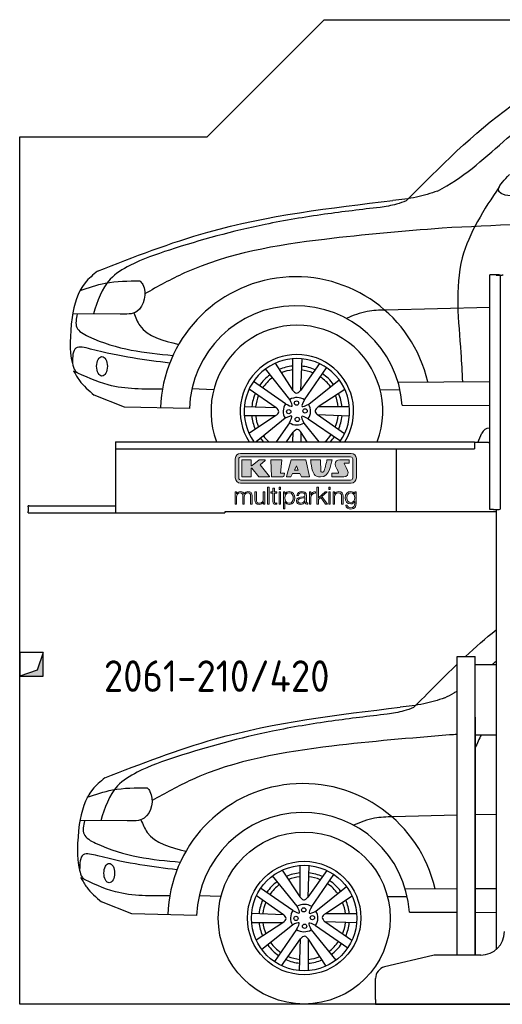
# Model space of a CAD drawing. Header units: millimetres. Extents: x 200 to 5400, y -300 to 3900.
# Tile 1 of 2: x 200 to 2260, y -300 to 3900. Entities that reach past the tile are written whole.
import ezdxf

# ---------------------------------------------------------------- set-up
doc = ezdxf.new("R2010")
doc.units = ezdxf.units.MM
for name, color, linetype in [('breakthrough', 1, 'Continuous'), ('car', 10, 'Continuous'), ('Logo', 7, 'Continuous')]:
    doc.layers.add(name, color=color, linetype=linetype)
doc.styles.get("Standard").update_dxf_attribs({"font": 'ISOCP.SHX'})

# ---------------------------------------------------------------- blocks, each defined once
blk = doc.blocks.new('KLAUS')
at = {"layer": 'Logo'}
h = blk.add_hatch(color=8, dxfattribs=at)
h.dxf.hatch_style = 2
edge = h.paths.add_edge_path()
edge.add_spline(control_points=[(3.6, 29.09), (2.88, 29.09), (2.3, 28.51), (2.3, 27.8), (2.3, 27.8), (2.3, 16.11), (2.3, 16.11), (2.3, 15.39), (2.88, 14.81), (3.6, 14.81), (3.6, 14.81), (71.16, 14.81), (71.16, 14.81), (71.88, 14.81), (72.46, 15.39), (72.46, 16.11), (72.46, 16.11), (72.46, 27.8), (72.46, 27.8), (72.46, 28.51), (71.88, 29.09), (71.16, 29.09), (71.16, 29.09), (3.6, 29.09), (3.6, 29.09), (3.6, 29.09), (3.6, 29.09), (3.6, 29.09)], knot_values=[0, 0, 0, 0, 1, 1, 1, 2, 2, 2, 3, 3, 3, 4, 4, 4, 5, 5, 5, 6, 6, 6, 7, 7, 7, 8, 8, 8, 9, 9, 9, 9], degree=3, periodic=0)
edge = h.paths.add_edge_path()
edge.add_spline(control_points=[(3.35, 31.23), (3.35, 31.23), (71.47, 31.23), (71.47, 31.23), (73.26, 31.23), (74.71, 29.77), (74.71, 27.99), (74.71, 27.99), (74.71, 16.17), (74.71, 16.17), (74.71, 14.38), (73.26, 12.93), (71.47, 12.93), (71.47, 12.93), (3.35, 12.93), (3.35, 12.93), (1.56, 12.93), (0.11, 14.38), (0.11, 16.17), (0.11, 16.17), (0.11, 27.99), (0.11, 27.99), (0.11, 29.77), (1.56, 31.23), (3.35, 31.23), (3.35, 31.23), (3.35, 31.23), (3.35, 31.23)], knot_values=[0, 0, 0, 0, 1, 1, 1, 2, 2, 2, 3, 3, 3, 4, 4, 4, 5, 5, 5, 6, 6, 6, 7, 7, 7, 8, 8, 8, 9, 9, 9, 9], degree=3, periodic=0)
h = blk.add_hatch(color=8, dxfattribs=at)
h.dxf.hatch_style = 2
edge = h.paths.add_edge_path()
edge.add_spline(control_points=[(4.5, 27.33), (4.5, 27.33), (9.7, 27.33), (9.7, 27.33), (9.84, 27.33), (9.96, 27.22), (9.96, 27.08), (9.96, 27.08), (9.96, 23.69), (9.96, 23.69), (9.96, 23.69), (9.94, 23.64), (10.04, 23.59), (10.14, 23.53), (10.2, 23.57), (10.2, 23.57), (10.2, 23.57), (10.51, 23.75), (10.51, 23.75), (10.51, 23.75), (14.94, 27.33), (14.94, 27.33), (14.94, 27.33), (18.41, 27.33), (18.41, 27.33), (18.41, 27.33), (18.49, 27.33), (18.56, 27.2), (18.65, 27.04), (18.53, 26.91), (18.53, 26.91), (18.53, 26.91), (15.49, 24.11), (15.49, 24.11), (15.49, 24.11), (21.14, 17.06), (21.14, 17.06), (21.14, 17.06), (21.13, 16.91), (21.13, 16.91), (21.08, 16.84), (20.99, 16.82), (20.99, 16.82), (20.99, 16.82), (14.7, 16.82), (14.7, 16.82), (14.7, 16.82), (10.26, 22.17), (10.26, 22.17), (10.26, 22.17), (10.19, 22.24), (10.08, 22.21), (9.97, 22.18), (9.96, 22.11), (9.96, 22.11), (9.96, 22.11), (9.96, 17.08), (9.96, 17.08), (9.96, 16.94), (9.84, 16.82), (9.7, 16.82), (9.7, 16.82), (4.5, 16.82), (4.5, 16.82), (4.36, 16.82), (4.25, 16.94), (4.25, 17.08), (4.25, 17.08), (4.25, 27.08), (4.25, 27.08), (4.25, 27.22), (4.36, 27.33), (4.5, 27.33), (4.5, 27.33), (4.5, 27.33), (4.5, 27.33)], knot_values=[0, 0, 0, 0, 1, 1, 1, 2, 2, 2, 3, 3, 3, 4, 4, 4, 5, 5, 5, 6, 6, 6, 7, 7, 7, 8, 8, 8, 9, 9, 9, 10, 10, 10, 11, 11, 11, 12, 12, 12, 13, 13, 13, 14, 14, 14, 15, 15, 15, 16, 16, 16, 17, 17, 17, 18, 18, 18, 19, 19, 19, 20, 20, 20, 21, 21, 21, 22, 22, 22, 23, 23, 23, 24, 24, 24, 25, 25, 25, 25], degree=3, periodic=0)
h = blk.add_hatch(color=8, dxfattribs=at)
h.dxf.hatch_style = 2
h.paths.add_polyline_path([(22.42, 17.06), (21.97, 27.15), (22.24, 27.33), (28.55, 27.33), (28.86, 26.97), (28.01, 19.08), (30.26, 19.07), (30.44, 18.95), (30.08, 16.95), (29.49, 16.82), (22.6, 16.82)])
h = blk.add_hatch(color=8, dxfattribs=at)
h.paths.add_polyline_path([(36.52, 21.01), (38.93, 21.01), (37.87, 23.57)])
h.paths.add_polyline_path([(34.52, 27.33), (43.65, 27.33), (45.76, 16.94), (45.57, 16.82), (40.83, 16.82), (39.89, 18.95), (35.42, 18.95), (34.27, 16.82), (31.78, 16.82), (31.66, 17)])
h = blk.add_hatch(color=8, dxfattribs=at)
h.dxf.hatch_style = 2
edge = h.paths.add_edge_path()
edge.add_spline(control_points=[(52.69, 27.32), (52.69, 27.32), (52.88, 20.14), (52.88, 20.14), (53.01, 19.89), (53.2, 19.77), (53.43, 19.71), (53.91, 19.59), (54.43, 19.57), (54.64, 20.03), (55.23, 21.34), (56.27, 25.45), (56.6, 27.33), (56.6, 27.33), (59.77, 27.33), (59.77, 27.33), (58.77, 23.9), (58.56, 16.82), (52.63, 16.76), (48.72, 16.72), (48.01, 19.35), (47.27, 22.24), (46.89, 23.68), (46.54, 27.33), (46.54, 27.33), (46.54, 27.33), (52.69, 27.32), (52.69, 27.32), (52.69, 27.32), (52.69, 27.32), (52.69, 27.32)], knot_values=[0, 0, 0, 0, 1, 1, 1, 2, 2, 2, 3, 3, 3, 4, 4, 4, 5, 5, 5, 6, 6, 6, 7, 7, 7, 8, 8, 8, 9, 9, 9, 10, 10, 10, 10], degree=3, periodic=0)
h = blk.add_hatch(color=8, dxfattribs=at)
h.dxf.hatch_style = 2
edge = h.paths.add_edge_path()
edge.add_spline(control_points=[(64.46, 27.33), (64.46, 27.33), (70.31, 27.33), (70.31, 27.33), (70.31, 26.52), (70.31, 26.02), (70.31, 25.12), (70.31, 25.12), (67.3, 25.12), (67.3, 25.12), (67.24, 25.04), (67.25, 25.11), (67.25, 24.91), (67.25, 24.88), (69.73, 20.38), (69.73, 19.57), (69.73, 16.4), (67.22, 16.81), (65.9, 16.82), (65.9, 16.82), (59.59, 16.82), (59.59, 16.82), (59.59, 17.76), (59.59, 18.23), (59.59, 19.14), (59.59, 19.14), (63.75, 19.14), (63.75, 19.14), (63.82, 19.22), (63.81, 19.11), (63.81, 19.31), (63.81, 20.32), (61.58, 23.06), (61.58, 24.63), (61.58, 26.33), (62.83, 27.34), (64.46, 27.33), (64.46, 27.33), (64.46, 27.33), (64.46, 27.33)], knot_values=[0, 0, 0, 0, 1, 1, 1, 2, 2, 2, 3, 3, 3, 4, 4, 4, 5, 5, 5, 6, 6, 6, 7, 7, 7, 8, 8, 8, 9, 9, 9, 10, 10, 10, 11, 11, 11, 12, 12, 12, 13, 13, 13, 13], degree=3, periodic=0)
h = blk.add_hatch(color=30, dxfattribs=at)
h.dxf.hatch_style = 2
edge = h.paths.add_edge_path()
edge.add_spline(control_points=[(0, 0), (0, 0), (0.92, 0), (0.92, 0), (0.92, 0), (0.92, 4.22), (0.92, 4.22), (0.94, 5.8), (1.58, 7), (3.18, 7), (4.35, 7), (4.77, 6.15), (4.76, 5.12), (4.76, 5.12), (4.76, 0), (4.76, 0), (4.76, 0), (5.68, 0), (5.68, 0), (5.68, 0), (5.68, 4.27), (5.68, 4.27), (5.68, 5.68), (6.14, 7), (7.73, 7), (9.05, 7), (9.52, 6.32), (9.52, 5.08), (9.52, 5.08), (9.52, 0), (9.52, 0), (9.52, 0), (10.44, 0), (10.44, 0), (10.44, 0), (10.44, 5.12), (10.44, 5.12), (10.44, 6.91), (9.59, 7.77), (7.94, 7.77), (6.94, 7.77), (5.99, 7.29), (5.54, 6.3), (5.26, 7.29), (4.36, 7.77), (3.37, 7.77), (2.17, 7.77), (1.38, 7.19), (0.89, 6.28), (0.89, 6.28), (0.85, 6.28), (0.85, 6.28), (0.85, 6.28), (0.85, 7.55), (0.85, 7.55), (0.85, 7.55), (0, 7.55), (0, 7.55), (0, 7.55), (0, 0), (0, 0), (0, 0), (0, 0), (0, 0)], knot_values=[0, 0, 0, 0, 1, 1, 1, 2, 2, 2, 3, 3, 3, 4, 4, 4, 5, 5, 5, 6, 6, 6, 7, 7, 7, 8, 8, 8, 9, 9, 9, 10, 10, 10, 11, 11, 11, 12, 12, 12, 13, 13, 13, 14, 14, 14, 15, 15, 15, 16, 16, 16, 17, 17, 17, 18, 18, 18, 19, 19, 19, 20, 20, 20, 21, 21, 21, 21], degree=3, periodic=0)
h = blk.add_hatch(color=30, dxfattribs=at)
h.dxf.hatch_style = 2
edge = h.paths.add_edge_path()
edge.add_spline(control_points=[(18.31, 7.55), (18.31, 7.55), (17.39, 7.55), (17.39, 7.55), (17.39, 7.55), (17.39, 3.59), (17.39, 3.59), (17.39, 2.05), (16.7, 0.56), (15.12, 0.56), (13.66, 0.56), (13.15, 1.27), (13.1, 2.64), (13.1, 2.64), (13.1, 7.55), (13.1, 7.55), (13.1, 7.55), (12.18, 7.55), (12.18, 7.55), (12.18, 7.55), (12.18, 2.65), (12.18, 2.65), (12.18, 0.89), (12.93, -0.22), (14.83, -0.22), (15.96, -0.22), (16.95, 0.35), (17.44, 1.36), (17.44, 1.36), (17.47, 1.36), (17.47, 1.36), (17.47, 1.36), (17.47, 0), (17.47, 0), (17.47, 0), (18.31, 0), (18.31, 0), (18.31, 0), (18.31, 7.55), (18.31, 7.55), (18.31, 7.55), (18.31, 7.55), (18.31, 7.55)], knot_values=[0, 0, 0, 0, 1, 1, 1, 2, 2, 2, 3, 3, 3, 4, 4, 4, 5, 5, 5, 6, 6, 6, 7, 7, 7, 8, 8, 8, 9, 9, 9, 10, 10, 10, 11, 11, 11, 12, 12, 12, 13, 13, 13, 14, 14, 14, 14], degree=3, periodic=0)
h = blk.add_hatch(color=30, dxfattribs=at)
h.dxf.hatch_style = 2
h.paths.add_polyline_path([(20.07, 0), (20.99, 0), (20.99, 10.45), (20.07, 10.45)])
h = blk.add_hatch(color=30, dxfattribs=at)
h.dxf.hatch_style = 2
edge = h.paths.add_edge_path()
edge.add_spline(control_points=[(24.22, 9.82), (24.22, 9.82), (23.3, 9.82), (23.3, 9.82), (23.3, 9.82), (23.3, 7.55), (23.3, 7.55), (23.3, 7.55), (21.98, 7.55), (21.98, 7.55), (21.98, 7.55), (21.98, 6.78), (21.98, 6.78), (21.98, 6.78), (23.3, 6.78), (23.3, 6.78), (23.3, 6.78), (23.3, 1.61), (23.3, 1.61), (23.28, 0.32), (23.71, -0.09), (24.94, -0.09), (25.22, -0.09), (25.48, -0.06), (25.76, -0.06), (25.76, -0.06), (25.76, 0.73), (25.76, 0.73), (25.5, 0.7), (25.23, 0.69), (24.97, 0.69), (24.31, 0.73), (24.22, 1.08), (24.22, 1.68), (24.22, 1.68), (24.22, 6.78), (24.22, 6.78), (24.22, 6.78), (25.76, 6.78), (25.76, 6.78), (25.76, 6.78), (25.76, 7.55), (25.76, 7.55), (25.76, 7.55), (24.22, 7.55), (24.22, 7.55), (24.22, 7.55), (24.22, 9.82), (24.22, 9.82), (24.22, 9.82), (24.22, 9.82), (24.22, 9.82)], knot_values=[0, 0, 0, 0, 1, 1, 1, 2, 2, 2, 3, 3, 3, 4, 4, 4, 5, 5, 5, 6, 6, 6, 7, 7, 7, 8, 8, 8, 9, 9, 9, 10, 10, 10, 11, 11, 11, 12, 12, 12, 13, 13, 13, 14, 14, 14, 15, 15, 15, 16, 16, 16, 17, 17, 17, 17], degree=3, periodic=0)
h = blk.add_hatch(color=30, dxfattribs=at)
h.paths.add_polyline_path([(27.1, 0), (28.03, 0), (28.03, 7.55), (27.1, 7.55)])
h.paths.add_polyline_path([(27.1, 8.98), (28.03, 8.98), (28.03, 10.45), (27.1, 10.45)])
h = blk.add_hatch(color=30, dxfattribs=at)
edge = h.paths.add_edge_path()
edge.add_spline(control_points=[(35.84, 3.78), (35.84, 2.21), (35.12, 0.56), (33.37, 0.56), (31.4, 0.56), (30.72, 2.21), (30.72, 3.78), (30.72, 5.49), (31.33, 7), (33.37, 7), (35.12, 7), (35.84, 5.34), (35.84, 3.78), (35.84, 3.78), (35.84, 3.78), (35.84, 3.78)], knot_values=[0, 0, 0, 0, 1, 1, 1, 2, 2, 2, 3, 3, 3, 4, 4, 4, 5, 5, 5, 5], degree=3, periodic=0)
edge = h.paths.add_edge_path()
edge.add_spline(control_points=[(29.79, -2.8), (29.79, -2.8), (30.72, -2.8), (30.72, -2.8), (30.72, -2.8), (30.72, 1.43), (30.72, 1.43), (30.72, 1.43), (30.74, 1.43), (30.74, 1.43), (31.14, 0.35), (32.24, -0.22), (33.37, -0.22), (35.66, -0.22), (36.76, 1.64), (36.76, 3.78), (36.76, 5.91), (35.66, 7.77), (33.37, 7.77), (32.15, 7.77), (31.1, 7.14), (30.67, 6.12), (30.67, 6.12), (30.64, 6.12), (30.64, 6.12), (30.64, 6.12), (30.64, 7.55), (30.64, 7.55), (30.64, 7.55), (29.79, 7.55), (29.79, 7.55), (29.79, 7.55), (29.79, -2.8), (29.79, -2.8), (29.79, -2.8), (29.79, -2.8), (29.79, -2.8)], knot_values=[0, 0, 0, 0, 1, 1, 1, 2, 2, 2, 3, 3, 3, 4, 4, 4, 5, 5, 5, 6, 6, 6, 7, 7, 7, 8, 8, 8, 9, 9, 9, 10, 10, 10, 11, 11, 11, 12, 12, 12, 12], degree=3, periodic=0)
h = blk.add_hatch(color=30, dxfattribs=at)
edge = h.paths.add_edge_path()
edge.add_spline(control_points=[(43.03, 2.93), (43.04, 1.45), (41.8, 0.56), (40.39, 0.56), (39.53, 0.56), (38.71, 1.13), (38.71, 2.05), (38.71, 3.53), (40.66, 3.51), (42.22, 3.79), (42.47, 3.84), (42.88, 3.91), (43, 4.13), (43, 4.13), (43.03, 4.13), (43.03, 4.13), (43.03, 4.13), (43.03, 2.93), (43.03, 2.93), (43.03, 2.93), (43.03, 2.93), (43.03, 2.93)], knot_values=[0, 0, 0, 0, 1, 1, 1, 2, 2, 2, 3, 3, 3, 4, 4, 4, 5, 5, 5, 6, 6, 6, 7, 7, 7, 7], degree=3, periodic=0)
edge = h.paths.add_edge_path()
edge.add_spline(control_points=[(39.03, 5.24), (39.06, 6.47), (39.91, 7), (41.05, 7), (42.14, 7), (43.03, 6.69), (43.03, 5.45), (43.03, 4.61), (42.6, 4.51), (41.84, 4.42), (39.85, 4.19), (37.79, 4.11), (37.79, 1.99), (37.79, 0.47), (38.93, -0.22), (40.32, -0.22), (41.77, -0.22), (42.43, 0.34), (43.07, 1.32), (43.07, 1.32), (43.1, 1.32), (43.1, 1.32), (43.1, 0.53), (43.25, 0), (44.19, 0), (44.43, 0), (44.58, 0.01), (44.79, 0.06), (44.79, 0.06), (44.79, 0.83), (44.79, 0.83), (44.71, 0.81), (44.6, 0.78), (44.49, 0.78), (44.13, 0.78), (43.95, 0.98), (43.95, 1.33), (43.95, 1.33), (43.95, 5.34), (43.95, 5.34), (43.95, 7.36), (42.5, 7.77), (41.17, 7.77), (39.44, 7.77), (38.2, 7.01), (38.11, 5.24), (38.11, 5.24), (39.03, 5.24), (39.03, 5.24), (39.03, 5.24), (39.03, 5.24), (39.03, 5.24)], knot_values=[0, 0, 0, 0, 1, 1, 1, 2, 2, 2, 3, 3, 3, 4, 4, 4, 5, 5, 5, 6, 6, 6, 7, 7, 7, 8, 8, 8, 9, 9, 9, 10, 10, 10, 11, 11, 11, 12, 12, 12, 13, 13, 13, 14, 14, 14, 15, 15, 15, 16, 16, 16, 17, 17, 17, 17], degree=3, periodic=0)
h = blk.add_hatch(color=30, dxfattribs=at)
h.dxf.hatch_style = 2
edge = h.paths.add_edge_path()
edge.add_spline(control_points=[(45.79, 0), (45.79, 0), (46.71, 0), (46.71, 0), (46.71, 0), (46.71, 4.03), (46.71, 4.03), (46.71, 5.59), (47.85, 6.82), (49.52, 6.73), (49.52, 6.73), (49.52, 7.66), (49.52, 7.66), (48.16, 7.72), (47.14, 7), (46.67, 5.78), (46.67, 5.78), (46.64, 5.78), (46.64, 5.78), (46.64, 5.78), (46.64, 7.55), (46.64, 7.55), (46.64, 7.55), (45.79, 7.55), (45.79, 7.55), (45.79, 7.55), (45.79, 0), (45.79, 0), (45.79, 0), (45.79, 0), (45.79, 0)], knot_values=[0, 0, 0, 0, 1, 1, 1, 2, 2, 2, 3, 3, 3, 4, 4, 4, 5, 5, 5, 6, 6, 6, 7, 7, 7, 8, 8, 8, 9, 9, 9, 10, 10, 10, 10], degree=3, periodic=0)
h = blk.add_hatch(color=30, dxfattribs=at)
h.dxf.hatch_style = 2
h.paths.add_polyline_path([(50.4, 0), (51.32, 0), (51.32, 2.87), (52.82, 4.11), (55.8, 0), (56.96, 0), (53.52, 4.76), (56.74, 7.55), (55.51, 7.55), (51.32, 3.89), (51.32, 10.45), (50.4, 10.45)])
h = blk.add_hatch(color=30, dxfattribs=at)
h.paths.add_polyline_path([(57.74, 0), (58.66, 0), (58.66, 7.55), (57.74, 7.55)])
h.paths.add_polyline_path([(57.74, 8.98), (58.66, 8.98), (58.66, 10.45), (57.74, 10.45)])
h = blk.add_hatch(color=30, dxfattribs=at)
h.dxf.hatch_style = 2
edge = h.paths.add_edge_path()
edge.add_spline(control_points=[(60.41, 0), (60.41, 0), (61.33, 0), (61.33, 0), (61.33, 0), (61.33, 4.41), (61.33, 4.41), (61.36, 5.89), (62.24, 7), (63.7, 7), (65.2, 7), (65.62, 6.02), (65.62, 4.71), (65.62, 4.71), (65.62, 0), (65.62, 0), (65.62, 0), (66.54, 0), (66.54, 0), (66.54, 0), (66.54, 4.86), (66.54, 4.86), (66.54, 6.66), (65.9, 7.77), (63.78, 7.77), (62.71, 7.77), (61.7, 7.16), (61.36, 6.25), (61.36, 6.25), (61.33, 6.25), (61.33, 6.25), (61.33, 6.25), (61.33, 7.55), (61.33, 7.55), (61.33, 7.55), (60.41, 7.55), (60.41, 7.55), (60.41, 7.55), (60.41, 0), (60.41, 0), (60.41, 0), (60.41, 0), (60.41, 0)], knot_values=[0, 0, 0, 0, 1, 1, 1, 2, 2, 2, 3, 3, 3, 4, 4, 4, 5, 5, 5, 6, 6, 6, 7, 7, 7, 8, 8, 8, 9, 9, 9, 10, 10, 10, 11, 11, 11, 12, 12, 12, 13, 13, 13, 14, 14, 14, 14], degree=3, periodic=0)
h = blk.add_hatch(color=30, dxfattribs=at)
edge = h.paths.add_edge_path()
edge.add_spline(control_points=[(71.32, 0.86), (69.62, 0.86), (68.83, 2.34), (68.83, 3.86), (68.83, 5.43), (69.56, 7), (71.32, 7), (73.06, 7), (73.75, 5.34), (73.75, 3.86), (73.75, 2.33), (72.91, 0.86), (71.32, 0.86), (71.32, 0.86), (71.32, 0.86), (71.32, 0.86)], knot_values=[0, 0, 0, 0, 1, 1, 1, 2, 2, 2, 3, 3, 3, 4, 4, 4, 5, 5, 5, 5], degree=3, periodic=0)
edge = h.paths.add_edge_path()
edge.add_spline(control_points=[(74.67, 7.55), (74.67, 7.55), (73.75, 7.55), (73.75, 7.55), (73.75, 7.55), (73.75, 6.25), (73.75, 6.25), (73.75, 6.25), (73.72, 6.25), (73.72, 6.25), (73.35, 7.09), (72.41, 7.77), (71.32, 7.77), (69.13, 7.77), (67.9, 6.05), (67.9, 3.97), (67.9, 1.82), (68.9, 0.09), (71.32, 0.09), (72.4, 0.09), (73.29, 0.72), (73.72, 1.64), (73.72, 1.64), (73.75, 1.64), (73.75, 1.64), (73.75, 1.64), (73.75, 0.61), (73.75, 0.61), (73.75, -1.23), (73.01, -2.24), (71.32, -2.24), (70.29, -2.24), (69.31, -1.85), (69.1, -0.73), (69.1, -0.73), (68.18, -0.73), (68.18, -0.73), (68.31, -2.34), (69.81, -3.02), (71.32, -3.02), (73.79, -3.02), (74.65, -1.64), (74.67, 0.61), (74.67, 0.61), (74.67, 7.55), (74.67, 7.55), (74.67, 7.55), (74.67, 7.55), (74.67, 7.55)], knot_values=[0, 0, 0, 0, 1, 1, 1, 2, 2, 2, 3, 3, 3, 4, 4, 4, 5, 5, 5, 6, 6, 6, 7, 7, 7, 8, 8, 8, 9, 9, 9, 10, 10, 10, 11, 11, 11, 12, 12, 12, 13, 13, 13, 14, 14, 14, 15, 15, 15, 16, 16, 16, 16], degree=3, periodic=0)
at = {"layer": 'Logo', "lineweight": 0}
for points in [[(22.42, 17.06), (21.97, 27.15), (22.24, 27.33), (28.55, 27.33), (28.86, 26.97), (28.01, 19.08), (30.26, 19.07), (30.44, 18.95), (30.08, 16.95), (29.49, 16.82), (22.6, 16.82), (22.42, 17.06), (22.42, 17.06)], [(34.52, 27.33), (43.65, 27.33), (45.76, 16.94), (45.57, 16.82), (40.83, 16.82), (39.89, 18.95), (35.42, 18.95), (34.27, 16.82), (31.78, 16.82), (31.66, 17), (34.52, 27.33), (34.52, 27.33)], [(36.52, 21.01), (38.93, 21.01), (37.87, 23.57), (36.52, 21.01), (36.52, 21.01)], [(20.07, 0), (20.99, 0), (20.99, 10.45), (20.07, 10.45), (20.07, 0), (20.07, 0)], [(27.1, 8.98), (28.03, 8.98), (28.03, 10.45), (27.1, 10.45), (27.1, 8.98), (27.1, 8.98)], [(27.1, 0), (28.03, 0), (28.03, 7.55), (27.1, 7.55), (27.1, 0), (27.1, 0)], [(50.4, 0), (51.32, 0), (51.32, 2.87), (52.82, 4.11), (55.8, 0), (56.96, 0), (53.52, 4.76), (56.74, 7.55), (55.51, 7.55), (51.32, 3.89), (51.32, 10.45), (50.4, 10.45), (50.4, 0), (50.4, 0)], [(57.74, 8.98), (58.66, 8.98), (58.66, 10.45), (57.74, 10.45), (57.74, 8.98), (57.74, 8.98)], [(57.74, 0), (58.66, 0), (58.66, 7.55), (57.74, 7.55), (57.74, 0), (57.74, 0)]]:
    blk.add_lwpolyline(points, dxfattribs=at)
for points, knots in [([(3.35, 31.23), (3.35, 31.23), (71.47, 31.23), (71.47, 31.23), (73.26, 31.23), (74.71, 29.77), (74.71, 27.99), (74.71, 27.99), (74.71, 16.17), (74.71, 16.17), (74.71, 14.38), (73.26, 12.93), (71.47, 12.93), (71.47, 12.93), (3.35, 12.93), (3.35, 12.93), (1.56, 12.93), (0.11, 14.38), (0.11, 16.17), (0.11, 16.17), (0.11, 27.99), (0.11, 27.99), (0.11, 29.77), (1.56, 31.23), (3.35, 31.23), (3.35, 31.23), (3.35, 31.23), (3.35, 31.23)], [0, 0, 0, 0, 1, 1, 1, 2, 2, 2, 3, 3, 3, 4, 4, 4, 5, 5, 5, 6, 6, 6, 7, 7, 7, 8, 8, 8, 9, 9, 9, 9]), ([(3.6, 29.09), (2.88, 29.09), (2.3, 28.51), (2.3, 27.8), (2.3, 27.8), (2.3, 16.11), (2.3, 16.11), (2.3, 15.39), (2.88, 14.81), (3.6, 14.81), (3.6, 14.81), (71.16, 14.81), (71.16, 14.81), (71.88, 14.81), (72.46, 15.39), (72.46, 16.11), (72.46, 16.11), (72.46, 27.8), (72.46, 27.8), (72.46, 28.51), (71.88, 29.09), (71.16, 29.09), (71.16, 29.09), (3.6, 29.09), (3.6, 29.09), (3.6, 29.09), (3.6, 29.09), (3.6, 29.09)], [0, 0, 0, 0, 1, 1, 1, 2, 2, 2, 3, 3, 3, 4, 4, 4, 5, 5, 5, 6, 6, 6, 7, 7, 7, 8, 8, 8, 9, 9, 9, 9]), ([(4.5, 27.33), (4.5, 27.33), (9.7, 27.33), (9.7, 27.33), (9.84, 27.33), (9.96, 27.22), (9.96, 27.08), (9.96, 27.08), (9.96, 23.69), (9.96, 23.69), (9.96, 23.69), (9.94, 23.64), (10.04, 23.59), (10.14, 23.53), (10.2, 23.57), (10.2, 23.57), (10.2, 23.57), (10.51, 23.75), (10.51, 23.75), (10.51, 23.75), (14.94, 27.33), (14.94, 27.33), (14.94, 27.33), (18.41, 27.33), (18.41, 27.33), (18.41, 27.33), (18.49, 27.33), (18.56, 27.2), (18.65, 27.04), (18.53, 26.91), (18.53, 26.91), (18.53, 26.91), (15.49, 24.11), (15.49, 24.11), (15.49, 24.11), (21.14, 17.06), (21.14, 17.06), (21.14, 17.06), (21.13, 16.91), (21.13, 16.91), (21.08, 16.84), (20.99, 16.82), (20.99, 16.82), (20.99, 16.82), (14.7, 16.82), (14.7, 16.82), (14.7, 16.82), (10.26, 22.17), (10.26, 22.17), (10.26, 22.17), (10.19, 22.24), (10.08, 22.21), (9.97, 22.18), (9.96, 22.11), (9.96, 22.11), (9.96, 22.11), (9.96, 17.08), (9.96, 17.08), (9.96, 16.94), (9.84, 16.82), (9.7, 16.82), (9.7, 16.82), (4.5, 16.82), (4.5, 16.82), (4.36, 16.82), (4.25, 16.94), (4.25, 17.08), (4.25, 17.08), (4.25, 27.08), (4.25, 27.08), (4.25, 27.22), (4.36, 27.33), (4.5, 27.33), (4.5, 27.33), (4.5, 27.33), (4.5, 27.33)], [0, 0, 0, 0, 1, 1, 1, 2, 2, 2, 3, 3, 3, 4, 4, 4, 5, 5, 5, 6, 6, 6, 7, 7, 7, 8, 8, 8, 9, 9, 9, 10, 10, 10, 11, 11, 11, 12, 12, 12, 13, 13, 13, 14, 14, 14, 15, 15, 15, 16, 16, 16, 17, 17, 17, 18, 18, 18, 19, 19, 19, 20, 20, 20, 21, 21, 21, 22, 22, 22, 23, 23, 23, 24, 24, 24, 25, 25, 25, 25]), ([(52.69, 27.32), (52.69, 27.32), (52.88, 20.14), (52.88, 20.14), (53.01, 19.89), (53.2, 19.77), (53.43, 19.71), (53.91, 19.59), (54.43, 19.57), (54.64, 20.03), (55.23, 21.34), (56.27, 25.45), (56.6, 27.33), (56.6, 27.33), (59.77, 27.33), (59.77, 27.33), (58.77, 23.9), (58.56, 16.82), (52.63, 16.76), (48.72, 16.72), (48.01, 19.35), (47.27, 22.24), (46.89, 23.68), (46.54, 27.33), (46.54, 27.33), (46.54, 27.33), (52.69, 27.32), (52.69, 27.32), (52.69, 27.32), (52.69, 27.32), (52.69, 27.32)], [0, 0, 0, 0, 1, 1, 1, 2, 2, 2, 3, 3, 3, 4, 4, 4, 5, 5, 5, 6, 6, 6, 7, 7, 7, 8, 8, 8, 9, 9, 9, 10, 10, 10, 10]), ([(64.46, 27.33), (64.46, 27.33), (70.31, 27.33), (70.31, 27.33), (70.31, 26.52), (70.31, 26.02), (70.31, 25.12), (70.31, 25.12), (67.3, 25.12), (67.3, 25.12), (67.24, 25.04), (67.25, 25.11), (67.25, 24.91), (67.25, 24.88), (69.73, 20.38), (69.73, 19.57), (69.73, 16.4), (67.22, 16.81), (65.9, 16.82), (65.9, 16.82), (59.59, 16.82), (59.59, 16.82), (59.59, 17.76), (59.59, 18.23), (59.59, 19.14), (59.59, 19.14), (63.75, 19.14), (63.75, 19.14), (63.82, 19.22), (63.81, 19.11), (63.81, 19.31), (63.81, 20.32), (61.58, 23.06), (61.58, 24.63), (61.58, 26.33), (62.83, 27.34), (64.46, 27.33), (64.46, 27.33), (64.46, 27.33), (64.46, 27.33)], [0, 0, 0, 0, 1, 1, 1, 2, 2, 2, 3, 3, 3, 4, 4, 4, 5, 5, 5, 6, 6, 6, 7, 7, 7, 8, 8, 8, 9, 9, 9, 10, 10, 10, 11, 11, 11, 12, 12, 12, 13, 13, 13, 13]), ([(0, 0), (0, 0), (0.92, 0), (0.92, 0), (0.92, 0), (0.92, 4.22), (0.92, 4.22), (0.94, 5.8), (1.58, 7), (3.18, 7), (4.35, 7), (4.77, 6.15), (4.76, 5.12), (4.76, 5.12), (4.76, 0), (4.76, 0), (4.76, 0), (5.68, 0), (5.68, 0), (5.68, 0), (5.68, 4.27), (5.68, 4.27), (5.68, 5.68), (6.14, 7), (7.73, 7), (9.05, 7), (9.52, 6.32), (9.52, 5.08), (9.52, 5.08), (9.52, 0), (9.52, 0), (9.52, 0), (10.44, 0), (10.44, 0), (10.44, 0), (10.44, 5.12), (10.44, 5.12), (10.44, 6.91), (9.59, 7.77), (7.94, 7.77), (6.94, 7.77), (5.99, 7.29), (5.54, 6.3), (5.26, 7.29), (4.36, 7.77), (3.37, 7.77), (2.17, 7.77), (1.38, 7.19), (0.89, 6.28), (0.89, 6.28), (0.85, 6.28), (0.85, 6.28), (0.85, 6.28), (0.85, 7.55), (0.85, 7.55), (0.85, 7.55), (0, 7.55), (0, 7.55), (0, 7.55), (0, 0), (0, 0), (0, 0), (0, 0), (0, 0)], [0, 0, 0, 0, 1, 1, 1, 2, 2, 2, 3, 3, 3, 4, 4, 4, 5, 5, 5, 6, 6, 6, 7, 7, 7, 8, 8, 8, 9, 9, 9, 10, 10, 10, 11, 11, 11, 12, 12, 12, 13, 13, 13, 14, 14, 14, 15, 15, 15, 16, 16, 16, 17, 17, 17, 18, 18, 18, 19, 19, 19, 20, 20, 20, 21, 21, 21, 21]), ([(18.31, 7.55), (18.31, 7.55), (17.39, 7.55), (17.39, 7.55), (17.39, 7.55), (17.39, 3.59), (17.39, 3.59), (17.39, 2.05), (16.7, 0.56), (15.12, 0.56), (13.66, 0.56), (13.15, 1.27), (13.1, 2.64), (13.1, 2.64), (13.1, 7.55), (13.1, 7.55), (13.1, 7.55), (12.18, 7.55), (12.18, 7.55), (12.18, 7.55), (12.18, 2.65), (12.18, 2.65), (12.18, 0.89), (12.93, -0.22), (14.83, -0.22), (15.96, -0.22), (16.95, 0.35), (17.44, 1.36), (17.44, 1.36), (17.47, 1.36), (17.47, 1.36), (17.47, 1.36), (17.47, 0), (17.47, 0), (17.47, 0), (18.31, 0), (18.31, 0), (18.31, 0), (18.31, 7.55), (18.31, 7.55), (18.31, 7.55), (18.31, 7.55), (18.31, 7.55)], [0, 0, 0, 0, 1, 1, 1, 2, 2, 2, 3, 3, 3, 4, 4, 4, 5, 5, 5, 6, 6, 6, 7, 7, 7, 8, 8, 8, 9, 9, 9, 10, 10, 10, 11, 11, 11, 12, 12, 12, 13, 13, 13, 14, 14, 14, 14]), ([(24.22, 9.82), (24.22, 9.82), (23.3, 9.82), (23.3, 9.82), (23.3, 9.82), (23.3, 7.55), (23.3, 7.55), (23.3, 7.55), (21.98, 7.55), (21.98, 7.55), (21.98, 7.55), (21.98, 6.78), (21.98, 6.78), (21.98, 6.78), (23.3, 6.78), (23.3, 6.78), (23.3, 6.78), (23.3, 1.61), (23.3, 1.61), (23.28, 0.32), (23.71, -0.09), (24.94, -0.09), (25.22, -0.09), (25.48, -0.06), (25.76, -0.06), (25.76, -0.06), (25.76, 0.73), (25.76, 0.73), (25.5, 0.7), (25.23, 0.69), (24.97, 0.69), (24.31, 0.73), (24.22, 1.08), (24.22, 1.68), (24.22, 1.68), (24.22, 6.78), (24.22, 6.78), (24.22, 6.78), (25.76, 6.78), (25.76, 6.78), (25.76, 6.78), (25.76, 7.55), (25.76, 7.55), (25.76, 7.55), (24.22, 7.55), (24.22, 7.55), (24.22, 7.55), (24.22, 9.82), (24.22, 9.82), (24.22, 9.82), (24.22, 9.82), (24.22, 9.82)], [0, 0, 0, 0, 1, 1, 1, 2, 2, 2, 3, 3, 3, 4, 4, 4, 5, 5, 5, 6, 6, 6, 7, 7, 7, 8, 8, 8, 9, 9, 9, 10, 10, 10, 11, 11, 11, 12, 12, 12, 13, 13, 13, 14, 14, 14, 15, 15, 15, 16, 16, 16, 17, 17, 17, 17]), ([(29.79, -2.8), (29.79, -2.8), (30.72, -2.8), (30.72, -2.8), (30.72, -2.8), (30.72, 1.43), (30.72, 1.43), (30.72, 1.43), (30.74, 1.43), (30.74, 1.43), (31.14, 0.35), (32.24, -0.22), (33.37, -0.22), (35.66, -0.22), (36.76, 1.64), (36.76, 3.78), (36.76, 5.91), (35.66, 7.77), (33.37, 7.77), (32.15, 7.77), (31.1, 7.14), (30.67, 6.12), (30.67, 6.12), (30.64, 6.12), (30.64, 6.12), (30.64, 6.12), (30.64, 7.55), (30.64, 7.55), (30.64, 7.55), (29.79, 7.55), (29.79, 7.55), (29.79, 7.55), (29.79, -2.8), (29.79, -2.8), (29.79, -2.8), (29.79, -2.8), (29.79, -2.8)], [0, 0, 0, 0, 1, 1, 1, 2, 2, 2, 3, 3, 3, 4, 4, 4, 5, 5, 5, 6, 6, 6, 7, 7, 7, 8, 8, 8, 9, 9, 9, 10, 10, 10, 11, 11, 11, 12, 12, 12, 12]), ([(35.84, 3.78), (35.84, 2.21), (35.12, 0.56), (33.37, 0.56), (31.4, 0.56), (30.72, 2.21), (30.72, 3.78), (30.72, 5.49), (31.33, 7), (33.37, 7), (35.12, 7), (35.84, 5.34), (35.84, 3.78), (35.84, 3.78), (35.84, 3.78), (35.84, 3.78)], [0, 0, 0, 0, 1, 1, 1, 2, 2, 2, 3, 3, 3, 4, 4, 4, 5, 5, 5, 5]), ([(39.03, 5.24), (39.06, 6.47), (39.91, 7), (41.05, 7), (42.14, 7), (43.03, 6.69), (43.03, 5.45), (43.03, 4.61), (42.6, 4.51), (41.84, 4.42), (39.85, 4.19), (37.79, 4.11), (37.79, 1.99), (37.79, 0.47), (38.93, -0.22), (40.32, -0.22), (41.77, -0.22), (42.43, 0.34), (43.07, 1.32), (43.07, 1.32), (43.1, 1.32), (43.1, 1.32), (43.1, 0.53), (43.25, 0), (44.19, 0), (44.43, 0), (44.58, 0.01), (44.79, 0.06), (44.79, 0.06), (44.79, 0.83), (44.79, 0.83), (44.71, 0.81), (44.6, 0.78), (44.49, 0.78), (44.13, 0.78), (43.95, 0.98), (43.95, 1.33), (43.95, 1.33), (43.95, 5.34), (43.95, 5.34), (43.95, 7.36), (42.5, 7.77), (41.17, 7.77), (39.44, 7.77), (38.2, 7.01), (38.11, 5.24), (38.11, 5.24), (39.03, 5.24), (39.03, 5.24), (39.03, 5.24), (39.03, 5.24), (39.03, 5.24)], [0, 0, 0, 0, 1, 1, 1, 2, 2, 2, 3, 3, 3, 4, 4, 4, 5, 5, 5, 6, 6, 6, 7, 7, 7, 8, 8, 8, 9, 9, 9, 10, 10, 10, 11, 11, 11, 12, 12, 12, 13, 13, 13, 14, 14, 14, 15, 15, 15, 16, 16, 16, 17, 17, 17, 17]), ([(45.79, 0), (45.79, 0), (46.71, 0), (46.71, 0), (46.71, 0), (46.71, 4.03), (46.71, 4.03), (46.71, 5.59), (47.85, 6.82), (49.52, 6.73), (49.52, 6.73), (49.52, 7.66), (49.52, 7.66), (48.16, 7.72), (47.14, 7), (46.67, 5.78), (46.67, 5.78), (46.64, 5.78), (46.64, 5.78), (46.64, 5.78), (46.64, 7.55), (46.64, 7.55), (46.64, 7.55), (45.79, 7.55), (45.79, 7.55), (45.79, 7.55), (45.79, 0), (45.79, 0), (45.79, 0), (45.79, 0), (45.79, 0)], [0, 0, 0, 0, 1, 1, 1, 2, 2, 2, 3, 3, 3, 4, 4, 4, 5, 5, 5, 6, 6, 6, 7, 7, 7, 8, 8, 8, 9, 9, 9, 10, 10, 10, 10]), ([(60.41, 0), (60.41, 0), (61.33, 0), (61.33, 0), (61.33, 0), (61.33, 4.41), (61.33, 4.41), (61.36, 5.89), (62.24, 7), (63.7, 7), (65.2, 7), (65.62, 6.02), (65.62, 4.71), (65.62, 4.71), (65.62, 0), (65.62, 0), (65.62, 0), (66.54, 0), (66.54, 0), (66.54, 0), (66.54, 4.86), (66.54, 4.86), (66.54, 6.66), (65.9, 7.77), (63.78, 7.77), (62.71, 7.77), (61.7, 7.16), (61.36, 6.25), (61.36, 6.25), (61.33, 6.25), (61.33, 6.25), (61.33, 6.25), (61.33, 7.55), (61.33, 7.55), (61.33, 7.55), (60.41, 7.55), (60.41, 7.55), (60.41, 7.55), (60.41, 0), (60.41, 0), (60.41, 0), (60.41, 0), (60.41, 0)], [0, 0, 0, 0, 1, 1, 1, 2, 2, 2, 3, 3, 3, 4, 4, 4, 5, 5, 5, 6, 6, 6, 7, 7, 7, 8, 8, 8, 9, 9, 9, 10, 10, 10, 11, 11, 11, 12, 12, 12, 13, 13, 13, 14, 14, 14, 14]), ([(74.67, 7.55), (74.67, 7.55), (73.75, 7.55), (73.75, 7.55), (73.75, 7.55), (73.75, 6.25), (73.75, 6.25), (73.75, 6.25), (73.72, 6.25), (73.72, 6.25), (73.35, 7.09), (72.41, 7.77), (71.32, 7.77), (69.13, 7.77), (67.9, 6.05), (67.9, 3.97), (67.9, 1.82), (68.9, 0.09), (71.32, 0.09), (72.4, 0.09), (73.29, 0.72), (73.72, 1.64), (73.72, 1.64), (73.75, 1.64), (73.75, 1.64), (73.75, 1.64), (73.75, 0.61), (73.75, 0.61), (73.75, -1.23), (73.01, -2.24), (71.32, -2.24), (70.29, -2.24), (69.31, -1.85), (69.1, -0.73), (69.1, -0.73), (68.18, -0.73), (68.18, -0.73), (68.31, -2.34), (69.81, -3.02), (71.32, -3.02), (73.79, -3.02), (74.65, -1.64), (74.67, 0.61), (74.67, 0.61), (74.67, 7.55), (74.67, 7.55), (74.67, 7.55), (74.67, 7.55), (74.67, 7.55)], [0, 0, 0, 0, 1, 1, 1, 2, 2, 2, 3, 3, 3, 4, 4, 4, 5, 5, 5, 6, 6, 6, 7, 7, 7, 8, 8, 8, 9, 9, 9, 10, 10, 10, 11, 11, 11, 12, 12, 12, 13, 13, 13, 14, 14, 14, 15, 15, 15, 16, 16, 16, 16]), ([(71.32, 0.86), (69.62, 0.86), (68.83, 2.34), (68.83, 3.86), (68.83, 5.43), (69.56, 7), (71.32, 7), (73.06, 7), (73.75, 5.34), (73.75, 3.86), (73.75, 2.33), (72.91, 0.86), (71.32, 0.86), (71.32, 0.86), (71.32, 0.86), (71.32, 0.86)], [0, 0, 0, 0, 1, 1, 1, 2, 2, 2, 3, 3, 3, 4, 4, 4, 5, 5, 5, 5]), ([(43.03, 2.93), (43.04, 1.45), (41.8, 0.56), (40.39, 0.56), (39.53, 0.56), (38.71, 1.13), (38.71, 2.05), (38.71, 3.53), (40.66, 3.51), (42.22, 3.79), (42.47, 3.84), (42.88, 3.91), (43, 4.13), (43, 4.13), (43.03, 4.13), (43.03, 4.13), (43.03, 4.13), (43.03, 2.93), (43.03, 2.93), (43.03, 2.93), (43.03, 2.93), (43.03, 2.93)], [0, 0, 0, 0, 1, 1, 1, 2, 2, 2, 3, 3, 3, 4, 4, 4, 5, 5, 5, 6, 6, 6, 7, 7, 7, 7])]:
    blk.add_open_spline(points, degree=3, knots=knots, dxfattribs=at)

msp = doc.modelspace()

# ---------------------------------------------------------------- linework, layer by layer
for p, q in [((1000, 3400), (1500, 3900)), ((200, 3400), (1000, 3400)), ((2223.1, 2811), (2207.1, 2811)), ((2207.1, 1861), (2207.1, 2811)), ((2207.1, 1853), (2207.1, 2810)), ((2247.1, 2811), (2223.1, 2811)), ((2234.1, 2810), (2234.1, 2811)), ((2234.1, 2810), (2244.1, 2810)), ((2244.1, 2810), (2259.1, 2810)), ((2252.1, 1816), (2252.1, 2806)), ((2252.1, 1815), (2252.1, 2805)), ((2264.1, 2810), (2259.1, 2810)), ((2205, 2157), (2207.1, 2157)), ((608.6, 2100), (2142.1, 2100)), ((608.6, 2100), (608.6, 1796)), ((2142.1, 2100), (2142.1, 2070)), ((2155.8, 2097), (2172.9, 2136)), ((608.6, 2070), (2142.1, 2070)), ((1807.1, 2070), (1807.1, 1800)), ((2202.1, 2097), (2142.1, 2097)), ((2202.1, 2097), (2207.1, 2097)), ((2207.1, 1810), (2207.1, 1853)), ((2207.1, 1811), (2207.1, 1853)), ((236, 1822), (236, 1827)), ((241, 1827), (236, 1827)), ((236, 1822), (236, 1802)), ((241, 1827), (608.6, 1827)), ((2223.1, 1810), (2207.1, 1810)), ((2223.1, 1810), (2247.1, 1810)), ((2234.1, 1810), (2234.1, -66)), ((236, 1796), (236, 1802)), ((236, 1796), (1076, 1796)), ((2234.1, 1800), (1076, 1800)), ((1076, 1800), (1076, 1796)), ((2068.1, -90), (2068.1, 1183)), ((2068.1, 1183), (2145.1, 1183)), ((2145.1, -90), (2145.1, 1183)), ((2145.1, 1149), (2234.1, 1149)), ((2145.1, 925), (2145.1, -90)), ((2145.1, 850), (2234.1, 850)), ((1963.3, -91.4), (1757.4, -140.8)), ((2169.1, -90), (1975, -90)), ((1719.1, -280), (1719.1, -189.4)), ((1719.1, -280), (1719.1, -300)), ((1719.1, -300), (1994.1, -300)), ((1994.1, -300), (3024.1, -300))]:
    msp.add_line(p, q)
for points in [[(1500, 3900), (4950, 3900)], [(5400, 3100), (5400, -300), (200, -300), (200, 3400)]]:
    msp.add_lwpolyline(points)
for centre, radius, start, end in [((2247.1, 2806), 5, 0, 90), ((2205, 2122), 35, 90, 156.3706), ((2247.1, 1815), 5, 270, 0), ((2169.1, 10), 100, 270, 0), ((1975, -140), 50, 90, 103.4957), ((1769.1, -189.4), 50, 103.4957, 180)]:
    msp.add_arc(centre, radius, start, end)
at = {"layer": 'breakthrough'}
for p, q in [((300, 1200), (274.5, 1125.5)), ((300, 1200), (274.5, 1125.5)), ((274.5, 1125.5), (200, 1100))]:
    msp.add_line(p, q, dxfattribs=at)
msp.add_lwpolyline([(200, 1100), (300, 1100), (300, 1200), (200, 1200)], close=True, dxfattribs=at)
msp.add_lwpolyline([(200, 1100), (300, 1100), (300, 1200), (200, 1200)], close=True, dxfattribs=at)
for points in [[(300, 1100), (300, 1200), (274.5, 1125.5)], [(300, 1100), (300, 1200), (274.5, 1125.5)], [(200, 1100), (300, 1100), (274.5, 1125.5)]]:
    msp.add_solid(points, dxfattribs=at)
at = {"layer": 'car'}
for p, q in [((2207.1, 2672), (1760.8, 2661.3)), ((628.5, 2644.4), (426.3, 2645.1)), ((1365.1, 2453.9), (1365, 2320.4)), ((1404, 2453.7), (1399.4, 2318.2)), ((1353.6, 2279.9), (1249, 2410)), ((1290, 2434.3), (1365, 2320.4)), ((1479.8, 2433), (1399.4, 2318.2)), ((1415.8, 2278.4), (1510.4, 2415.5)), ((1334.8, 2262), (1197.7, 2356.5)), ((1433.7, 2259.6), (1563.9, 2364.2)), ((1815, 2354.2), (2207.1, 2356.1)), ((935.6, 2326.3), (1028.5, 2322.5)), ((1180.2, 2325.9), (1295.1, 2245.5)), ((1588.1, 2323.2), (1474.3, 2248.2)), ((1738.7, 2321.9), (1823.3, 2321.8)), ((647.2, 2247.5), (517.7, 2298.7)), ((924.6, 2241.1), (647.2, 2247.5)), ((1159.5, 2250.2), (1295.1, 2245.5)), ((1607.7, 2248.2), (1474.3, 2248.2)), ((1832.6, 2255.4), (2207.1, 2253.9)), ((1159.3, 2211.2), (1292.8, 2211.2)), ((1178.9, 2136.2), (1292.8, 2211.2)), ((1333.4, 2199.8), (1209.2, 2100)), ((1432.2, 2197.4), (1569.3, 2102.9)), ((1586.9, 2133.5), (1472, 2213.9)), ((1607.6, 2209.2), (1472, 2213.9)), ((1351.3, 2181), (1295.4, 2100)), ((1413.4, 2179.5), (1477.4, 2100)), ((1338.9, 2100), (1367.7, 2141.2)), ((1366.3, 2100), (1367.7, 2141.2)), ((1427.7, 2100), (1402.1, 2139)), ((1402.1, 2100), (1402.1, 2139)), ((2068.1, 506.2), (1791.8, 499.5)), ((2234.1, 510.2), (2145.1, 508)), ((659.5, 482.6), (457.3, 483.4)), ((1321, 272.5), (1396, 158.6)), ((1396.1, 292.1), (1396, 158.6)), ((1435, 292), (1430.4, 156.4)), ((1510.8, 271.3), (1430.4, 156.4)), ((1446.8, 116.6), (1541.4, 253.7)), ((1384.6, 118.1), (1280, 248.3)), ((1365.8, 100.2), (1228.7, 194.8)), ((1464.7, 97.8), (1594.9, 202.4)), ((1846, 192.5), (2068.1, 193.5)), ((2145.1, 193.9), (2234.1, 194.3)), ((678.2, 85.7), (548.7, 136.9)), ((966.6, 164.5), (1059.5, 160.7)), ((1211.2, 164.2), (1326.1, 83.7)), ((1619.1, 161.5), (1505.3, 86.5)), ((1769.7, 160.2), (1854.3, 160.1)), ((955.6, 79.3), (678.2, 85.7)), ((1190.5, 88.4), (1326.1, 83.7)), ((1638.7, 86.4), (1505.3, 86.5)), ((1863.6, 93.6), (2068.1, 92.8)), ((2145.1, 92.5), (2234.1, 92.2)), ((1190.3, 49.5), (1323.8, 49.4)), ((1209.9, -25.6), (1323.8, 49.4)), ((1617.9, -28.3), (1503, 52.1)), ((1638.6, 47.5), (1503, 52.1)), ((1364.4, 38), (1234.2, -66.6)), ((1382.3, 19.2), (1287.7, -117.9)), ((1444.4, 17.7), (1549, -112.4)), ((1463.2, 35.7), (1600.3, -58.9)), ((1318.3, -135.4), (1398.7, -20.6)), ((1394.1, -156.1), (1398.7, -20.6)), ((1433, -156.3), (1433.1, -22.8)), ((1508.1, -136.7), (1433.1, -22.8))]:
    msp.add_line(p, q, dxfattribs=at)
for centre, radius in [((1381.8, 2264.7), 9.14), ((1348.6, 2228), 9.14), ((1418.5, 2231.4), 9.14), ((1385.2, 2194.7), 9.14), ((1414.5, 67.9), 366.9), ((1414.5, 67.9), 242.1), ((1414.5, 67.9), 225), ((1412.8, 102.9), 9.14), ((1379.6, 66.2), 9.14), ((1416.2, 33), 9.14), ((1449.5, 69.6), 9.14)]:
    msp.add_circle(centre, radius, dxfattribs=at)
for centre, radius, start, end in [((1378.9, 2225.5), 577.9, 12.9309, 178.1751), ((1378.9, 2225.5), 454.6, 3.7713, 178.0315), ((1383.5, 2229.7), 366.9, 339.2997, 200.7003), ((1383.5, 2229.7), 242.1, 327.6049, 212.3951), ((1383.5, 2229.7), 225, 324.7922, 215.2078), ((1383.5, 2229.7), 193.5, 95.4849, 113.1206), ((1383.5, 2229.7), 177.3, 95.9879, 112.1769), ((1383.5, 2229.7), 177.3, 67.3056, 83.9034), ((1383.5, 2229.7), 193.5, 66.2649, 84.2481), ((1383.5, 2229.7), 193.5, 126.382, 145.728), ((1383.5, 2229.7), 177.3, 126.1624, 145.7577), ((1383.5, 2229.7), 177.3, 36.1624, 55.7577), ((1383.5, 2229.7), 193.5, 36.382, 55.728), ((1383.5, 2229.7), 193.5, 156.2649, 174.2481), ((1383.5, 2229.7), 177.3, 157.3056, 173.9034), ((1383.5, 2229.7), 58.4, 56.4827, 120.7813), ((1383.5, 2229.7), 177.3, 5.9879, 22.1769), ((1383.5, 2229.7), 193.5, 5.4849, 23.1206), ((1383.5, 2229.7), 58.4, 146.4827, 210.7813), ((1383.5, 2229.7), 58.4, 326.4827, 30.7813), ((1383.5, 2229.7), 193.5, 185.4849, 203.1206), ((1383.5, 2229.7), 177.3, 185.9879, 202.1769), ((1383.5, 2229.7), 177.3, 337.3056, 353.9034), ((1383.5, 2229.7), 193.5, 336.2649, 354.2481), ((1383.5, 2229.7), 58.4, 236.4827, 300.7813), ((1383.5, 2229.7), 193.5, 216.382, 222.0942), ((1383.5, 2229.7), 177.3, 216.1624, 226.9999), ((1383.5, 2229.7), 177.3, 313.0001, 325.7577), ((1383.5, 2229.7), 193.5, 317.9058, 325.728), ((1409.9, 63.7), 577.9, 12.9309, 178.1751), ((1409.9, 63.7), 454.6, 3.7713, 178.0315), ((1414.5, 67.9), 193.5, 95.4849, 113.1206), ((1414.5, 67.9), 193.5, 66.2649, 84.2481), ((1414.5, 67.9), 193.5, 126.382, 145.728), ((1414.5, 67.9), 177.3, 126.1624, 145.7577), ((1414.5, 67.9), 177.3, 95.9879, 112.1769), ((1414.5, 67.9), 177.3, 67.3056, 83.9034), ((1414.5, 67.9), 177.3, 36.1624, 55.7577), ((1414.5, 67.9), 193.5, 36.382, 55.728), ((1414.5, 67.9), 193.5, 156.2649, 174.2481), ((1414.5, 67.9), 177.3, 157.3056, 173.9034), ((1414.5, 67.9), 58.4, 56.4827, 120.7813), ((1414.5, 67.9), 177.3, 5.9879, 22.1769), ((1414.5, 67.9), 193.5, 5.4849, 23.1206), ((1414.5, 67.9), 58.4, 146.4827, 210.7813), ((1414.5, 67.9), 58.4, 326.4827, 30.7813), ((1414.5, 67.9), 193.5, 185.4849, 203.1206), ((1414.5, 67.9), 177.3, 185.9879, 202.1769), ((1414.5, 67.9), 177.3, 337.3056, 353.9034), ((1414.5, 67.9), 193.5, 336.2649, 354.2481), ((1414.5, 67.9), 58.4, 236.4827, 300.7813), ((1414.5, 67.9), 177.3, 216.1624, 235.7577), ((1414.5, 67.9), 177.3, 306.1624, 325.7577), ((1414.5, 67.9), 193.5, 306.382, 325.728), ((1414.5, 67.9), 193.5, 216.382, 235.728), ((1414.5, 67.9), 193.5, 246.2649, 264.2481), ((1414.5, 67.9), 177.3, 247.3056, 263.9034), ((1414.5, 67.9), 177.3, 275.9879, 292.1769), ((1414.5, 67.9), 193.5, 275.4849, 293.1206)]:
    msp.add_arc(centre, radius, start, end, dxfattribs=at)
for centre in [(551.4, 2421.4), (582.4, 259.6)]:
    msp.add_ellipse(centre, major_axis=(0, 41.4), ratio=0.550968, dxfattribs=at)
for points in [[(1984.1, 3168.8), (2023.8, 3190.8), (2298.5, 3408), (2610.4, 3637.8), (2732.3, 3718.3), (2912.5, 3766.1), (3147.3, 3786.8), (3737.7, 3797.3), (4498.9, 3759.5)], [(1850.3, 3127.1), (2298.8, 3532.3), (2615.3, 3725.4)], [(2423.6, 3145), (2244.2, 3179.9), (2290.9, 3239.3)], [(1984.1, 3168.8), (1894.4, 3143.3), (1793.5, 3128.8)], [(2247.1, 3187.4), (2089.6, 2884), (2083.3, 2478.5), (2090.4, 2355.5)], [(532.5, 2827.5), (1003, 2993.8), (1793.5, 3128.8)], [(1850.3, 3127.1), (1809, 3113.1), (1738.5, 3099.5)], [(1738.5, 3099.5), (1501.3, 3069.8), (1248, 3026.6), (839.1, 2917.5), (670.4, 2851.6), (586.8, 2793), (514.8, 2644.8)], [(4762.6, 3067.4), (2667, 3041.3), (2004, 3010.8)], [(2004, 3010.8), (1501.3, 2963), (903.7, 2819.5), (734.3, 2730.8)], [(457.8, 2745), (565.1, 2776.1), (713.6, 2785.7)], [(713.6, 2785.7), (725.2, 2769.8), (700.1, 2655.6), (628.5, 2644.4)], [(686.8, 2649), (713.4, 2595.1), (878.8, 2515.1)], [(1760.8, 2661.3), (1683.9, 2655.5), (1594.2, 2625.9)], [(445.5, 2645.1), (443.9, 2587.7), (493.4, 2549.2), (854.4, 2468.2)], [(840.4, 2435.3), (502.1, 2495.1), (440.4, 2499.3), (424.9, 2434.6)], [(424.9, 2434.6), (436.6, 2403), (446.2, 2393.7)], [(809.5, 2324.4), (577.7, 2342), (430.3, 2401.2)], [(1365, 2320.4), (1381.2, 2307), (1399.4, 2318.2)], [(1334.8, 2262), (1363.1, 2251.5), (1353.6, 2279.9)], [(1415.8, 2278.4), (1405.3, 2250.2), (1433.7, 2259.6)], [(1292.8, 2211.2), (1306.3, 2227.3), (1295.1, 2245.5)], [(1474.3, 2248.2), (1460.8, 2232.1), (1472, 2213.9)], [(1351.3, 2181), (1361.8, 2209.2), (1333.4, 2199.8)], [(1432.2, 2197.4), (1404, 2207.9), (1413.4, 2179.5)], [(1402.1, 2139), (1385.9, 2152.4), (1367.7, 2141.2)], [(563.5, 665.7), (1034, 832), (1824.5, 967.1)], [(2015.1, 1007), (1925.4, 981.5), (1824.5, 967.1)], [(1769.5, 937.7), (1532.3, 908.1), (1279, 864.9), (870.1, 755.7), (701.4, 689.8), (617.8, 631.3), (545.8, 483)], [(1881.3, 965.4), (1840, 951.3), (1769.5, 937.7)], [(2035, 849), (1532.3, 801.3), (934.7, 657.8), (765.3, 569)], [(488.8, 583.3), (596.1, 614.4), (744.6, 623.9)], [(744.6, 623.9), (756.2, 608), (731.1, 493.9), (659.5, 482.6)], [(476.5, 483.3), (474.9, 425.9), (524.4, 387.4), (885.4, 306.4)], [(717.8, 487.2), (744.4, 433.3), (909.8, 353.3)], [(1791.8, 499.5), (1714.9, 493.7), (1625.2, 464.2)], [(871.4, 273.6), (533.1, 333.3), (471.4, 337.6), (455.9, 272.9)], [(455.9, 272.9), (467.6, 241.2), (477.2, 231.9)], [(840.5, 162.6), (608.7, 180.2), (461.3, 239.4)], [(1396, 158.6), (1412.2, 145.2), (1430.4, 156.4)], [(1365.8, 100.2), (1394.1, 89.7), (1384.6, 118.1)], [(1446.8, 116.6), (1436.3, 88.4), (1464.7, 97.8)], [(1505.3, 86.5), (1491.8, 70.3), (1503, 52.1)], [(1323.8, 49.4), (1337.3, 65.5), (1326.1, 83.7)], [(1382.3, 19.2), (1392.8, 47.5), (1364.4, 38)], [(1463.2, 35.7), (1435, 46.2), (1444.4, 17.7)], [(1433.1, -22.8), (1416.9, -9.3), (1398.7, -20.6)]]:
    msp.add_spline(points, degree=3, dxfattribs=at)
for points, knots in [([(532.5, 2827.5), (513.5, 2811.8), (452.1, 2761.1), (433.2, 2685.4), (423.4, 2629.1)], [0, 0, 0, 0, 72.507203, 234.044049, 234.044049, 234.044049, 234.044049]), ([(430.3, 2401.2), (439.3, 2386), (459.8, 2348.8), (494.7, 2318.6), (517.7, 2298.7)], [550.221689, 550.221689, 550.221689, 550.221689, 596.477094, 684.98105, 684.98105, 684.98105, 684.98105]), ([(2015.1, 1007), (2028.4, 1014.2), (2046.3, 1023.9), (2063.7, 1034.3), (2068.1, 1037.1)], [0, 0, 0, 0, 45.351452, 60.901452, 60.901452, 60.901452, 60.901452]), ([(563.5, 665.7), (544.5, 650), (483.1, 599.4), (464.2, 523.6), (454.4, 467.3)], [0, 0, 0, 0, 72.507203, 234.044049, 234.044049, 234.044049, 234.044049]), ([(461.3, 239.4), (470.3, 224.2), (490.8, 187), (525.7, 156.8), (548.7, 136.9)], [550.221689, 550.221689, 550.221689, 550.221689, 596.477094, 684.98105, 684.98105, 684.98105, 684.98105])]:
    msp.add_open_spline(points, degree=3, knots=knots, dxfattribs=at)
for points in [[(423.4, 2629.1), (415.1, 2554.1), (410.7, 2489.1), (424.9, 2434.6)], [(2102.6, 1183), (2145.4, 1222.6), (2189, 1261), (2234.1, 1297.5)], [(1881.3, 965.4), (1943, 1027.9), (2004.7, 1090.3), (2068.1, 1150.6)], [(2216.2, 1149), (2222.2, 1154.2), (2228.1, 1159.3), (2234.1, 1164.4)], [(2068.1, 850.7), (2057, 850.1), (2046, 849.6), (2035, 849)], [(2170.9, 850), (2161.5, 831.6), (2152.8, 813.1), (2145.1, 794.3)], [(454.4, 467.3), (446.1, 392.3), (441.7, 327.3), (455.9, 272.9)]]:
    msp.add_open_spline(points, degree=3, dxfattribs=at)

# ---------------------------------------------------------------- block references
at = {"layer": 'Logo', "xscale": 6.929133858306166, "yscale": 6.929133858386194, "zscale": 6.929133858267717, "rotation": 0.01107024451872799}
msp.add_blockref('KLAUS', (1119.6, 1833.5), dxfattribs=at)

# ---------------------------------------------------------------- texts
msp.add_text('2061-210/420', height=134.4).set_placement((559.3, 1032.8))

doc.saveas('drawing.dxf')
